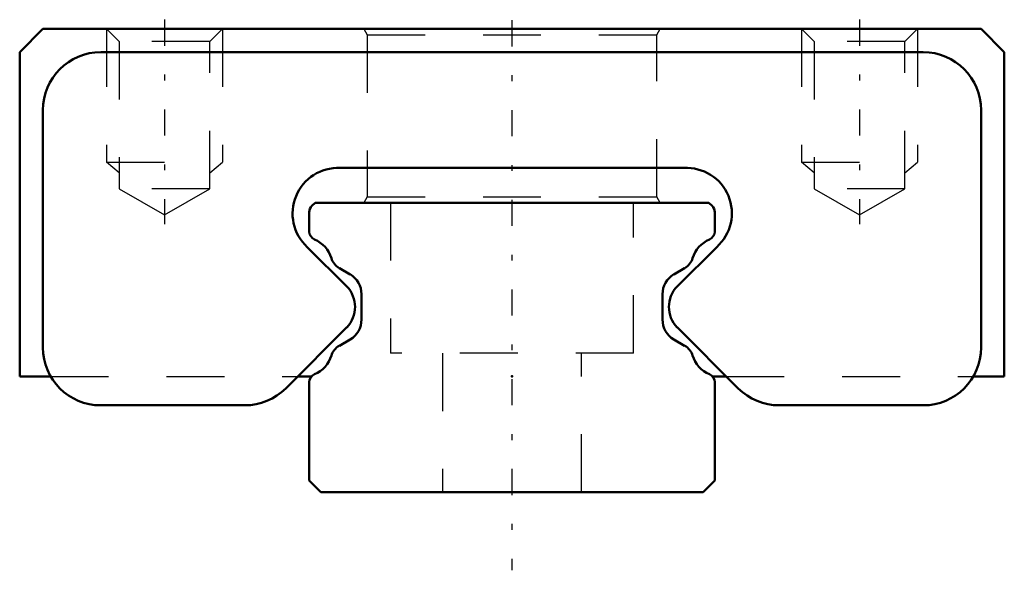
# Model space of a CAD drawing. Header units: millimetres. Extents: x -8.5 to 8.5, y -1.4 to 8.2.
import ezdxf

# ---------------------------------------------------------------- set-up
doc = ezdxf.new("R2010")
doc.units = ezdxf.units.MM
doc.linetypes.add('Center', pattern=[1.5, 0.45, -0.5, 0.05, -0.5])
doc.linetypes.add('Dashed', pattern=[2, 1, -1])
for name, color, linetype, lineweight in [('2d ConnectionPoints', 7, 'Continuous', 50), ('AM_0', 7, 'Continuous', 50), ('AM_5', 3, 'Continuous', 25), ('AM_7', 7, 'Center', 25), ('AM_9', 6, 'Dashed', 25)]:
    doc.layers.add(name, color=color, linetype=linetype, lineweight=lineweight)

# ---------------------------------------------------------------- blocks, each defined once
blk = doc.blocks.new('1_Slider__EPF7_M_5_11_0_in_EPF7M16_55LM_G5_0_11_7_1_2')
at = {"layer": 'AM_0'}
for p, q in [((-8.1, 8), (-8.5, 7.6)), ((8.1, 8), (-8.1, 8)), ((8.5, 7.6), (8.1, 8)), ((-8.5, 7.6), (-8.5, 2)), ((7.1, 7.6), (-7.1, 7.6)), ((8.5, 2), (8.5, 7.6)), ((-8.1, 6.6), (-8.1, 2.5)), ((8.1, 2.5), (8.1, 6.6)), ((-2.968, 5.6), (2.968, 5.6)), ((-2.854, 3.554), (-3.534, 4.234)), ((3.534, 4.234), (2.854, 3.554)), ((-3.907, 1.793), (-2.854, 2.847)), ((2.854, 2.847), (3.907, 1.793)), ((-8.5, 2), (-7.966, 2)), ((-3.7, 2), (-3.46, 2)), ((3.46, 2), (3.7, 2)), ((7.966, 2), (8.5, 2)), ((-7.1, 1.5), (-4.614, 1.5)), ((4.614, 1.5), (7.1, 1.5))]:
    blk.add_line(p, q, dxfattribs=at)
for centre, radius, start, end in [((-7.1, 6.6), 1, 90, 180), ((7.1, 6.6), 1, 0, 90), ((-3.002, 4.814), 0.787, 87.5246, 227.4753), ((3.013, 4.818), 0.783, 311.733, 93.267), ((-3.218, 3.2), 0.508, 315.8923, 44.1073), ((3.214, 3.2), 0.505, 135.5319, 224.4677), ((-7.1, 2.5), 1, 180, 270), ((7.1, 2.5), 1, 270, 360), ((-4.612, 2.494), 0.994, 269.866, 315.134), ((4.612, 2.494), 0.994, 224.8659, 270.1339)]:
    blk.add_arc(centre, radius, start, end, dxfattribs=at)
at = {"layer": 'AM_5', "linetype": 'Dashed'}
for p, q in [((-7, 8), (-7, 5.7)), ((-5, 8), (-5, 5.7)), ((5, 8), (5, 5.7)), ((7, 8), (7, 5.7)), ((-6.783, 5.513), (-7, 5.7)), ((-7, 5.7), (-5, 5.7)), ((-5.216, 5.513), (-5, 5.7)), ((5.217, 5.513), (5, 5.7)), ((5, 5.7), (7, 5.7)), ((6.784, 5.513), (7, 5.7))]:
    blk.add_line(p, q, dxfattribs=at)
at = {"layer": 'AM_7'}
for p, q in [((-6, 8.161), (-6, 4.627)), ((6, 8.161), (6, 4.627))]:
    blk.add_line(p, q, dxfattribs=at)
at = {"layer": 'AM_9'}
for p, q in [((-7, 8), (-6.783, 7.784)), ((-5.216, 7.784), (-5, 8)), ((-2.558, 8), (-2.5, 7.9)), ((2.5, 7.9), (2.558, 8)), ((5, 8), (5.217, 7.784)), ((6.784, 7.784), (7, 8)), ((-2.5, 7.9), (-2.5, 5.099)), ((-2.5, 7.9), (2.5, 7.9)), ((2.5, 5.099), (2.5, 7.9)), ((-6.783, 7.784), (-6.783, 5.24)), ((-5.216, 7.784), (-6.783, 7.784)), ((-5.216, 5.24), (-5.216, 7.784)), ((5.217, 7.784), (5.217, 5.24)), ((6.784, 7.784), (5.217, 7.784)), ((6.784, 5.24), (6.784, 7.784)), ((-5.216, 5.24), (-6.783, 5.24)), ((-6.783, 5.24), (-6, 4.788)), ((-6, 4.788), (-5.216, 5.24)), ((6.784, 5.24), (5.217, 5.24)), ((5.217, 5.24), (6, 4.788)), ((6, 4.788), (6.784, 5.24)), ((-2.5, 5.099), (-2.557, 5)), ((-2.5, 5.099), (2.5, 5.099)), ((2.557, 5), (2.5, 5.099)), ((-7.966, 2), (-3.7, 2)), ((3.7, 2), (7.966, 2))]:
    blk.add_line(p, q, dxfattribs=at)
blk = doc.blocks.new('2_EPF7_M555_R_Track_0_in_EPF7M16_55LM_G5_0_11_7_1_2')
at = {"layer": 'AM_0'}
for p, q in [((-3.4, 5), (-3.456, 4.944)), ((3.4, 5), (-3.4, 5)), ((3.456, 4.944), (3.4, 5)), ((-3.5, 4.838), (-3.5, 4.502)), ((3.5, 4.502), (3.5, 4.838)), ((-2.981, 3.87), (-2.793, 3.762)), ((2.793, 3.762), (2.981, 3.87)), ((-2.6, 3.419), (-2.6, 2.981)), ((2.6, 2.981), (2.6, 3.419)), ((-2.793, 2.638), (-2.981, 2.53)), ((2.981, 2.53), (2.793, 2.638)), ((-3.5, 1.898), (-3.5, 0.2)), ((3.5, 0.2), (3.5, 1.899)), ((-3.5, 0.2), (-3.3, 0)), ((3.3, 0), (3.5, 0.2)), ((-3.3, 0), (3.3, 0))]:
    blk.add_line(p, q, dxfattribs=at)
for centre, radius, start, end in [((-3.35, 4.838), 0.15, 135.0083, 180), ((3.35, 4.838), 0.15, 0, 44.9912), ((-3.35, 4.502), 0.15, 180, 246.7814), ((3.35, 4.502), 0.15, 293.2186, 360), ((-3.603, 3.896), 0.506, 16.6018, 67.4959), ((3.603, 3.896), 0.506, 112.5041, 163.3982), ((-2.836, 4.127), 0.295, 196.9437, 240.3825), ((2.836, 4.127), 0.295, 299.6175, 343.0563), ((-2.994, 3.423), 0.394, 359.4544, 59.4515), ((2.994, 3.423), 0.394, 120.5485, 180.5456), ((-2.994, 2.977), 0.394, 300.5485, 0.5456), ((2.994, 2.977), 0.394, 179.4544, 239.4515), ((-2.836, 2.273), 0.295, 119.6175, 163.0563), ((2.836, 2.273), 0.295, 16.9437, 60.3825), ((-3.603, 2.504), 0.506, 292.5041, 343.3982), ((3.603, 2.504), 0.506, 196.6018, 247.4959), ((-3.35, 1.898), 0.15, 113.2192, 180), ((3.35, 1.899), 0.15, 360, 66.8729)]:
    blk.add_arc(centre, radius, start, end, dxfattribs=at)
at = {"layer": 'AM_7'}
blk.add_line((0, 8.15), (0, -1.35), dxfattribs=at)
at = {"layer": 'AM_9'}
for p, q in [((-2.1, 5), (-2.1, 2.4)), ((2.1, 2.4), (2.1, 5)), ((2.1, 2.4), (-2.1, 2.4)), ((-1.2, 2.4), (-1.2, 0)), ((1.2, 0), (1.2, 2.4))]:
    blk.add_line(p, q, dxfattribs=at)

msp = doc.modelspace()

# ---------------------------------------------------------------- linework, layer by layer
at = {"layer": '2d ConnectionPoints'}
for p in [(0, 2), (0, 0), (0, 0)]:
    msp.add_point(p, dxfattribs=at)

# ---------------------------------------------------------------- block references
for name in ['1_Slider__EPF7_M_5_11_0_in_EPF7M16_55LM_G5_0_11_7_1_2', '2_EPF7_M555_R_Track_0_in_EPF7M16_55LM_G5_0_11_7_1_2']:
    msp.add_blockref(name, (0, 0))

doc.saveas('drawing.dxf')
